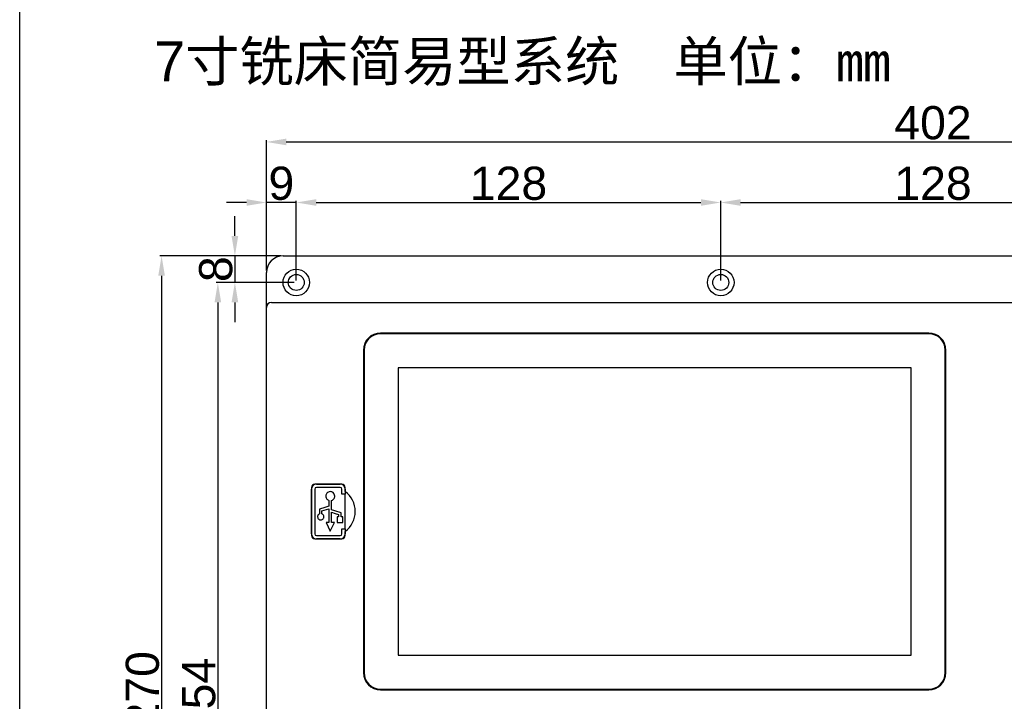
# Model space of a CAD drawing. Header units: millimetres. Extents: x 6964 to 8548, y -230 to 508.
# Tile 19 of 137: x 6964 to 7261, y -71 to 134. Entities that reach past the tile are written whole.
import ezdxf

# ---------------------------------------------------------------- set-up
doc = ezdxf.new("R2010")
doc.units = ezdxf.units.MM
doc.header["$LTSCALE"] = 3
doc.header["$PDSIZE"] = -1
doc.styles.get("Standard").update_dxf_attribs({"font": 'arial.ttf', "height": 10})
doc.dimstyles.new('ISO-25', dxfattribs={"dimtxt": 10, "dimasz": 6, "dimexe": 0.5, "dimexo": 0.625, "dimtad": 1, "dimdec": 1, "dimdsep": 46, "dimtxsty": 'Standard', "dimcen": 0, "dimclrd": 256, "dimclre": 256, "dimadec": 0, "dimazin": 0, "dimtfac": 1, "dimtdec": 1, "dimtmove": 0, "dimatfit": 3, "dimfxl": 1, "dimlwd": 30, "dimlwe": 30, "dimarcsym": 0})

# ---------------------------------------------------------------- blocks, each defined once
blk = doc.blocks.new('*D24')
at = {"lineweight": 30}
for p, q in [((7038.75, 58.84), (7038.75, 98.05)), ((7440.75, 58.84), (7440.75, 98.05)), ((7044.75, 97.55), (7434.75, 97.55))]:
    blk.add_line(p, q, dxfattribs=at)
for points in [[(7044.75, 98.55), (7044.75, 96.55), (7038.75, 97.55)], [(7434.75, 98.55), (7434.75, 96.55), (7440.75, 97.55)]]:
    blk.add_solid(points)
at = {"layer": 'Defpoints', "color": 0}
for p in [(7440.75, 97.55), (7038.75, 58.21), (7440.75, 58.21)]:
    blk.add_point(p, dxfattribs=at)
at = {"color": 0, "insert": (7239.75, 103.28), "char_height": 10, "attachment_point": 5}
blk.add_mtext('402', dxfattribs=at)
blk = doc.blocks.new('*D25')
at = {"lineweight": 30}
for p, q in [((7032.75, 79.3), (7026.75, 79.3)), ((7038.75, 58.84), (7038.75, 79.8)), ((7047.75, 79.3), (7038.75, 79.3)), ((7047.75, 55.84), (7047.75, 79.8)), ((7053.75, 79.3), (7059.75, 79.3))]:
    blk.add_line(p, q, dxfattribs=at)
for points in [[(7032.75, 80.3), (7032.75, 78.3), (7038.75, 79.3)], [(7053.75, 80.3), (7053.75, 78.3), (7047.75, 79.3)]]:
    blk.add_solid(points)
at = {"layer": 'Defpoints', "color": 0}
for p in [(7038.75, 79.3), (7038.75, 58.21), (7047.75, 55.21)]:
    blk.add_point(p, dxfattribs=at)
at = {"color": 0, "insert": (7043.25, 85.03), "char_height": 10, "attachment_point": 5}
blk.add_mtext('9', dxfattribs=at)
blk = doc.blocks.new('*D26')
at = {"lineweight": 30}
for p, q in [((7047.75, 55.84), (7047.75, 79.8)), ((7053.75, 79.3), (7169.75, 79.3)), ((7175.75, 55.84), (7175.75, 79.8))]:
    blk.add_line(p, q, dxfattribs=at)
for points in [[(7053.75, 80.3), (7053.75, 78.3), (7047.75, 79.3)], [(7169.75, 80.3), (7169.75, 78.3), (7175.75, 79.3)]]:
    blk.add_solid(points)
at = {"layer": 'Defpoints', "color": 0}
for p in [(7175.75, 79.3), (7047.75, 55.21), (7175.75, 55.21)]:
    blk.add_point(p, dxfattribs=at)
at = {"color": 0, "insert": (7111.75, 85.03), "char_height": 10, "attachment_point": 5}
blk.add_mtext('128', dxfattribs=at)
blk = doc.blocks.new('*D27')
at = {"lineweight": 30}
for p, q in [((7175.75, 55.84), (7175.75, 79.8)), ((7181.75, 79.3), (7297.75, 79.3)), ((7303.75, 55.84), (7303.75, 79.8))]:
    blk.add_line(p, q, dxfattribs=at)
for points in [[(7181.75, 80.3), (7181.75, 78.3), (7175.75, 79.3)], [(7297.75, 80.3), (7297.75, 78.3), (7303.75, 79.3)]]:
    blk.add_solid(points)
at = {"layer": 'Defpoints', "color": 0}
for p in [(7303.75, 79.3), (7175.75, 55.21), (7303.75, 55.21)]:
    blk.add_point(p, dxfattribs=at)
at = {"color": 0, "insert": (7239.75, 85.03), "char_height": 10, "attachment_point": 5}
blk.add_mtext('128', dxfattribs=at)
blk = doc.blocks.new('*D29')
at = {"lineweight": 30}
for p, q in [((7029.24, 69.21), (7029.24, 75.21)), ((7043.12, 63.21), (7028.74, 63.21)), ((7029.24, 63.21), (7029.24, 55.21)), ((7047.12, 55.21), (7028.74, 55.21)), ((7029.24, 49.21), (7029.24, 43.21))]:
    blk.add_line(p, q, dxfattribs=at)
for points in [[(7028.24, 69.21), (7030.24, 69.21), (7029.24, 63.21)], [(7028.24, 49.21), (7030.24, 49.21), (7029.24, 55.21)]]:
    blk.add_solid(points)
at = {"layer": 'Defpoints', "color": 0}
for p in [(7043.75, 63.21), (7029.24, 55.21), (7047.75, 55.21)]:
    blk.add_point(p, dxfattribs=at)
at = {"color": 0, "insert": (7023.5, 59.21), "char_height": 10, "attachment_point": 5, "rotation": 90}
blk.add_mtext('8', dxfattribs=at)
blk = doc.blocks.new('*D30')
at = {"lineweight": 30}
for p, q in [((7047.12, 55.21), (7023.61, 55.21)), ((7024.11, 49.21), (7024.11, -192.79)), ((7047.12, -198.79), (7023.61, -198.79))]:
    blk.add_line(p, q, dxfattribs=at)
for points in [[(7023.11, 49.21), (7025.11, 49.21), (7024.11, 55.21)], [(7023.11, -192.79), (7025.11, -192.79), (7024.11, -198.79)]]:
    blk.add_solid(points)
at = {"layer": 'Defpoints', "color": 0}
for p in [(7047.75, 55.21), (7024.11, -198.79), (7047.75, -198.79)]:
    blk.add_point(p, dxfattribs=at)
at = {"color": 0, "insert": (7018.38, -69.55), "char_height": 10, "attachment_point": 5, "rotation": 90}
blk.add_mtext('254', dxfattribs=at)
blk = doc.blocks.new('*D31')
at = {"lineweight": 30}
for p, q in [((7043.12, 63.21), (7006.63, 63.21)), ((7007.13, 57.21), (7007.13, -200.79)), ((7043.12, -206.79), (7006.63, -206.79))]:
    blk.add_line(p, q, dxfattribs=at)
for points in [[(7006.13, 57.21), (7008.13, 57.21), (7007.13, 63.21)], [(7006.13, -200.79), (7008.13, -200.79), (7007.13, -206.79)]]:
    blk.add_solid(points)
at = {"layer": 'Defpoints', "color": 0}
for p in [(7043.75, 63.21), (7007.13, -206.79), (7043.75, -206.79)]:
    blk.add_point(p, dxfattribs=at)
at = {"color": 0, "insert": (7001.4, -67.54), "char_height": 10, "attachment_point": 5, "rotation": 90}
blk.add_mtext('270', dxfattribs=at)

msp = doc.modelspace()

# ---------------------------------------------------------------- linework, layer by layer
at = {"linetype": 'Continuous', "lineweight": 30}
for p, q in [((7043.75, 63.21), (7435.75, 63.21)), ((7038.75, 50.71), (7038.75, 58.21)), ((7038.75, 47.71), (7038.75, 50.71)), ((7038.75, -191.29), (7038.75, 47.71)), ((7040.25, 49.21), (7439.25, 49.21)), ((7238.46, 39.96), (7073.18, 39.96)), ((7238.46, 39.76), (7073.18, 39.76)), ((7067.98, 34.76), (7067.98, -62.36)), ((7068.18, 34.76), (7068.18, -62.36)), ((7243.46, -62.36), (7243.46, 34.76)), ((7243.66, -62.36), (7243.66, 34.76)), ((7233.16, 29.46), (7078.48, 29.46)), ((7078.48, 29.46), (7078.48, -57.06)), ((7233.16, -57.06), (7233.16, 29.46)), ((7061.52, -5.55), (7053.32, -5.55)), ((7053.82, -5.55), (7061.02, -5.55)), ((7052.32, -6.55), (7052.32, -21.05)), ((7052.32, -20.55), (7052.32, -7.05)), ((7053.32, -7.05), (7053.32, -20.55)), ((7061.02, -6.55), (7053.82, -6.55)), ((7061.52, -8.55), (7061.52, -7.05)), ((7062.52, -8.55), (7061.52, -8.55)), ((7062.52, -7.18), (7062.52, -6.55)), ((7062.52, -7.05), (7062.52, -8.55)), ((7062.52, -19.05), (7062.52, -8.55)), ((7057.6, -10.46), (7057.6, -12.19)), ((7058.42, -13.28), (7058.42, -10.46)), ((7054.75, -13.12), (7054.75, -14.51)), ((7055.5, -14.51), (7055.5, -13.66)), ((7057.6, -12.98), (7057.6, -17.13)), ((7058.42, -17.13), (7058.42, -14.06)), ((7060.52, -14.74), (7060.52, -15.44)), ((7061.26, -15.44), (7061.26, -14.2)), ((7057.6, -17.13), (7056.74, -17.13)), ((7056.74, -17.13), (7058.01, -19.76)), ((7058.01, -19.76), (7059.27, -17.13)), ((7059.27, -17.13), (7058.42, -17.13)), ((7060.04, -15.44), (7060.04, -17.13)), ((7060.52, -15.44), (7060.04, -15.44)), ((7060.04, -17.13), (7061.74, -17.13)), ((7061.74, -15.44), (7061.26, -15.44)), ((7061.74, -17.13), (7061.74, -15.44)), ((7061.52, -20.55), (7061.52, -19.05)), ((7061.52, -19.05), (7062.52, -19.05)), ((7062.52, -19.05), (7062.52, -20.55)), ((7062.52, -21.05), (7062.52, -20.41)), ((7053.32, -22.05), (7061.52, -22.05)), ((7053.82, -21.05), (7061.02, -21.05)), ((7061.02, -22.05), (7053.82, -22.05)), ((7078.48, -57.06), (7233.16, -57.06)), ((7073.18, -67.36), (7238.46, -67.36)), ((7073.18, -67.56), (7238.46, -67.56))]:
    msp.add_line(p, q, dxfattribs=at)
at = {"color": 1}
msp.add_lwpolyline([(6964.35, 508.16), (8121.42, 508.16), (8121.42, -229.96), (6964.35, -229.96)], close=True, dxfattribs=at)
at = {"linetype": 'Continuous', "lineweight": 30, "flags": 128}
for points in [[(7057.6, -12.19), (7056.33, -12.61), (7054.75, -13.12)], [(7055.5, -13.66), (7056.82, -13.23), (7057.6, -12.98)], [(7061.26, -14.2), (7059.35, -13.58), (7058.42, -13.28)], [(7058.42, -14.06), (7059.45, -14.4), (7060.52, -14.74)]]:
    msp.add_lwpolyline(points, dxfattribs=at)
at = {"linetype": 'Continuous', "lineweight": 30}
for centre, radius in [((7047.75, 55.21), 4), ((7047.75, 55.21), 2.4), ((7175.75, 55.21), 4), ((7175.75, 55.21), 2.4)]:
    msp.add_circle(centre, radius, dxfattribs=at)
for centre, radius, start, end in [((7043.75, 58.21), 5, 90, 180), ((7040.25, 47.71), 1.5, 90, 180), ((7073.18, 34.76), 5.2, 90, 180), ((7073.18, 34.76), 5, 90, 180), ((7238.46, 34.76), 5.2, 0, 90), ((7238.46, 34.76), 5, 0, 90), ((7053.82, -7.05), 1.5, 90, 180), ((7053.32, -6.55), 1, 90, 180), ((7061.02, -7.05), 1.5, 0, 90), ((7061.52, -6.55), 1, 0, 90), ((7053.82, -7.05), 0.5, 90, 180), ((7061.02, -7.05), 0.5, 0, 90), ((7058.02, -13.8), 7.5, 306.8699, 53.1301), ((7053.82, -20.55), 1.5, 180, 270), ((7053.82, -20.55), 0.5, 180, 270), ((7061.02, -20.55), 0.5, 270, 0), ((7061.02, -20.55), 1.5, 270, 0), ((7053.32, -21.05), 1, 180, 270), ((7061.52, -21.05), 1, 270, 0), ((7073.18, -62.36), 5.2, 180, 270), ((7073.18, -62.36), 5, 180, 270), ((7238.46, -62.36), 5, 270, 0), ((7238.46, -62.36), 5.2, 270, 0)]:
    msp.add_arc(centre, radius, start, end, dxfattribs=at)
for points, knots in [([(7058.01, -7.83), (7057.81, -7.86), (7057.41, -7.91), (7056.98, -8.27), (7056.71, -8.71), (7056.68, -9.02), (7056.66, -9.18)], [0, 0, 0, 0, 0.283715, 0.557913, 0.775018, 1, 1, 1, 1]), ([(7059.36, -9.18), (7059.33, -8.98), (7059.28, -8.58), (7058.92, -8.14), (7058.48, -7.88), (7058.17, -7.85), (7058.01, -7.83)], [0, 0, 0, 0, 0.283714, 0.557914, 0.775018, 1, 1, 1, 1]), ([(7062.52, -7.8), (7062.52, -7.8), (7062.52, -7.77), (7062.52, -7.7), (7062.52, -7.65), (7062.52, -7.47), (7062.52, -7.33), (7062.52, -7.18)], [0, 0, 0, 0, 0.25, 0.25, 0.5, 0.5, 1, 1, 1, 1]), ([(7056.66, -9.18), (7056.68, -9.34), (7056.71, -9.66), (7056.95, -10.05), (7057.26, -10.32), (7057.49, -10.42), (7057.6, -10.46)], [0, 0, 0, 0, 0.287047, 0.564037, 0.780799, 1, 1, 1, 1]), ([(7058.42, -10.46), (7058.56, -10.4), (7058.85, -10.27), (7059.15, -9.93), (7059.33, -9.56), (7059.35, -9.31), (7059.36, -9.18)], [0, 0, 0, 0, 0.27784, 0.5532207, 0.7727429, 1, 1, 1, 1]), ([(7054.75, -14.51), (7054.66, -14.56), (7054.48, -14.66), (7054.3, -14.89), (7054.19, -15.14), (7054.18, -15.31), (7054.17, -15.4)], [0, 0, 0, 0, 0.276719, 0.552347, 0.772391, 1, 1, 1, 1]), ([(7056.08, -15.4), (7056.07, -15.29), (7056.05, -15.08), (7055.87, -14.74), (7055.64, -14.6), (7055.5, -14.51)], [0, 0, 0, 0, 0.288643, 0.567219, 1, 1, 1, 1]), ([(7054.17, -15.4), (7054.19, -15.54), (7054.22, -15.82), (7054.48, -16.13), (7054.79, -16.32), (7055.01, -16.34), (7055.13, -16.35)], [0, 0, 0, 0, 0.283707, 0.557919, 0.775029, 1, 1, 1, 1]), ([(7055.13, -16.35), (7055.27, -16.34), (7055.55, -16.3), (7055.86, -16.04), (7056.05, -15.73), (7056.07, -15.51), (7056.08, -15.4)], [0, 0, 0, 0, 0.283697, 0.557903, 0.775019, 1, 1, 1, 1]), ([(7062.52, -20.41), (7062.52, -20.34), (7062.52, -20.26), (7062.52, -20.13), (7062.52, -20.06), (7062.52, -19.94), (7062.52, -19.89), (7062.52, -19.82), (7062.52, -19.8), (7062.52, -19.8)], [0, 0, 0, 0, 0.25, 0.25, 0.5, 0.5, 0.75, 0.75, 1, 1, 1, 1])]:
    msp.add_open_spline(points, degree=3, knots=knots, dxfattribs=at)

# ---------------------------------------------------------------- texts
at = {"insert": (7004.89, 127.86), "char_height": 12, "attachment_point": 1}
msp.add_mtext_dynamic_manual_height_columns('7{\\fSimSun|b0|i0|c134|p2;寸铣床简易型系统  单位：mm}', width=333.4977, gutter_width=50, heights=[0], dxfattribs=at)

# ---------------------------------------------------------------- dimensions: what is measured, and where the dimension line sits
for base, p1, p2, picture, middle in [((7440.75, 97.55), (7038.75, 58.21), (7440.75, 58.21), '*D24', (7239.75, 97.55)), ((7038.75, 79.3), (7047.75, 55.21), (7038.75, 58.21), '*D25', (7043.25, 79.3))]:
    dim = msp.add_linear_dim(base=base, p1=p1, p2=p2, dimstyle='ISO-25')
    dim.commit()
    dim.dimension.update_dxf_attribs({"geometry": picture, "text_midpoint": middle, "dimtype": 160})
for base, p1, p2, picture, middle in [((7175.75, 79.3), (7047.75, 55.21), (7175.75, 55.21), '*D26', (7111.75, 85.03)), ((7303.75, 79.3), (7175.75, 55.21), (7303.75, 55.21), '*D27', (7239.75, 85.03))]:
    dim = msp.add_linear_dim(base=base, p1=p1, p2=p2, dimstyle='ISO-25')
    dim.commit()
    dim.dimension.update_dxf_attribs({"geometry": picture, "text_midpoint": middle})
for base, p1, p2, picture, middle in [((7029.24, 55.21), (7043.75, 63.21), (7047.75, 55.21), '*D29', (7029.24, 59.21)), ((7007.13, -206.79), (7043.75, 63.21), (7043.75, -206.79), '*D31', (7007.13, -67.54)), ((7024.11, -198.79), (7047.75, 55.21), (7047.75, -198.79), '*D30', (7024.11, -69.55))]:
    dim = msp.add_linear_dim(base=base, p1=p1, p2=p2, angle=90, dimstyle='ISO-25')
    dim.commit()
    dim.dimension.update_dxf_attribs({"geometry": picture, "text_midpoint": middle, "dimtype": 160})

doc.saveas('drawing.dxf')
